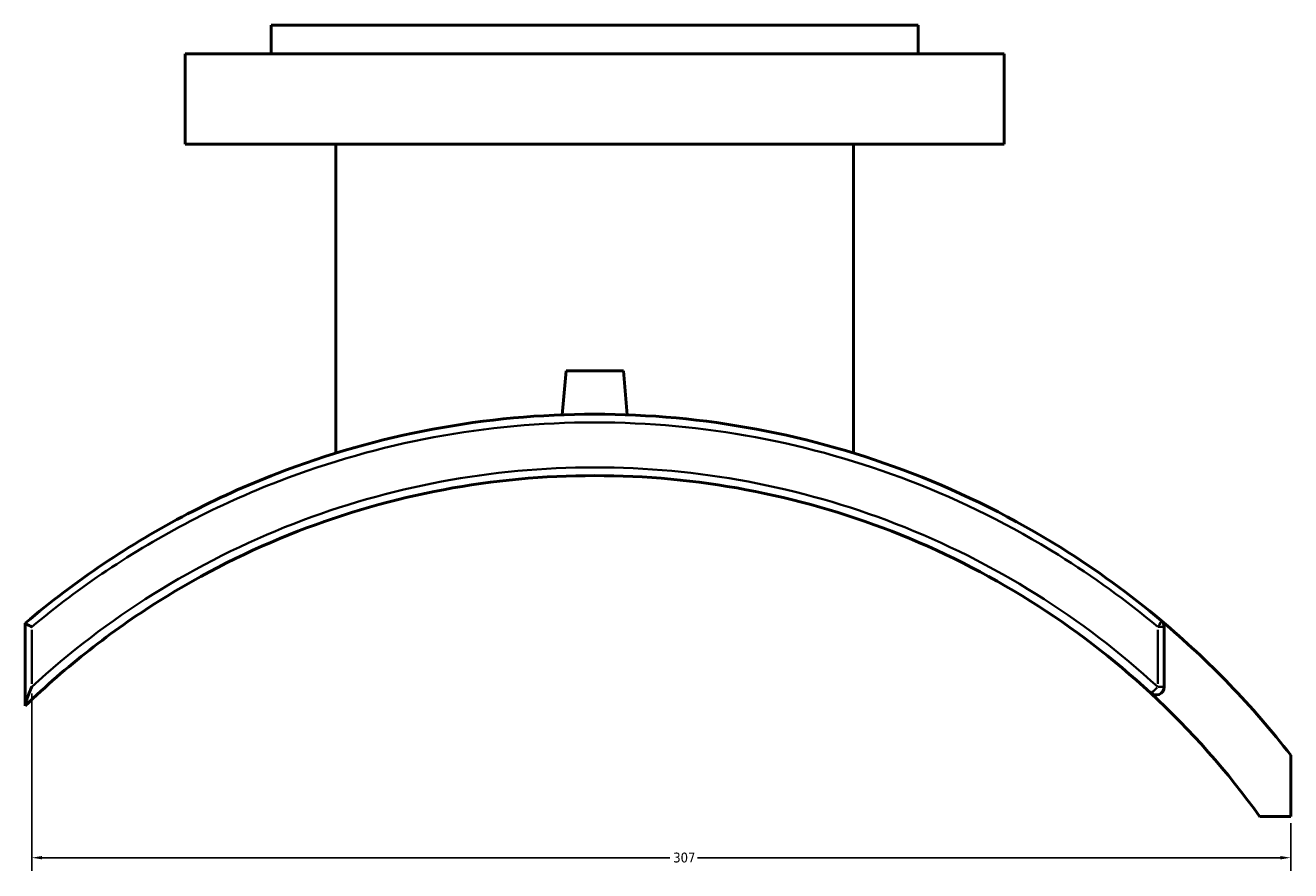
# Model space of a CAD drawing. Header units: millimetres. Extents: x -519 to 1053, y -190 to 828.
# Tile 5 of 9: x 311 to 620, y 180 to 387. Entities that reach past the tile are written whole.
import ezdxf

# ---------------------------------------------------------------- set-up
doc = ezdxf.new("R2010")
doc.units = ezdxf.units.MM
for name, color, linetype, lineweight in [('Dimension (ANSI)', 7, 'Continuous', 25), ('Visible (ANSI)', 7, 'Continuous', 50), ('Visible Narrow (ANSI)', 7, 'Continuous', 35)]:
    doc.layers.add(name, color=color, linetype=linetype, lineweight=lineweight)
doc.styles.add('Note Text (ANSI)', font='tahoma.ttf')
doc.dimstyles.new('Default - mm (ANSI)', dxfattribs={"dimtxt": 2.4, "dimasz": 2.5, "dimexe": 3.175, "dimexo": 1.6002, "dimgap": 0.8, "dimtad": 0, "dimtoh": 1, "dimdec": 0, "dimrnd": 1e-08, "dimzin": 4, "dimdsep": 46, "dimtxsty": 'Note Text (ANSI)', "dimcen": 0.09, "dimdle": 10, "dimclrd": 256, "dimclre": 256, "dimclrt": 5, "dimadec": 1, "dimazin": 1, "dimtfac": 1.27, "dimtofl": 0, "dimtmove": 0, "dimatfit": 3, "dimfxl": 1, "dimtolj": 1, "dimtzin": 4, "dimlwd": -1, "dimlwe": -1, "dimarcsym": 0})

# ---------------------------------------------------------------- blocks, each defined once
blk = doc.blocks.new('*D6')
at = {"layer": 'Defpoints', "color": 0, "transparency": 16777216}
for p in [(312.48, 225.34), (619.9, 193.63), (619.9, 183.6)]:
    blk.add_point(p, dxfattribs=at)
at = {"layer": 'Dimension (ANSI)', "transparency": 16777216}
for p, q in [((312.48, 223.74), (312.48, 180.43)), ((619.9, 192.03), (619.9, 180.43)), ((314.98, 183.6), (468.32, 183.6)), ((617.4, 183.6), (475.05, 183.6))]:
    blk.add_line(p, q, dxfattribs=at)
for points in [[(314.98, 184.02), (314.98, 183.19), (312.48, 183.6)], [(617.4, 184.02), (617.4, 183.19), (619.9, 183.6)]]:
    blk.add_solid(points, dxfattribs=at)
at = {"layer": 'Dimension (ANSI)', "color": 5, "transparency": 16777216, "insert": (469.12, 184.85), "char_height": 2.4, "attachment_point": 1, "style": 'Note Text (ANSI)'}
blk.add_mtext('\\A1;307', dxfattribs=at)

msp = doc.modelspace()

# ---------------------------------------------------------------- linework, layer by layer
at = {"layer": 'Visible (ANSI)'}
for p, q in [((528.95, 386.94), (370.95, 386.94)), ((370.95, 379.94), (370.95, 386.94)), ((528.95, 379.94), (528.95, 386.94)), ((549.95, 379.94), (349.95, 379.94)), ((349.95, 357.94), (349.95, 379.94)), ((549.95, 357.94), (549.95, 379.94)), ((549.95, 357.94), (349.95, 357.94)), ((386.75, 282.44), (386.75, 357.94)), ((513.15, 282.44), (513.15, 357.94)), ((442.95, 302.54), (442.01, 291.8)), ((442.95, 302.54), (456.95, 302.54)), ((456.95, 302.54), (457.89, 291.8)), ((310.9, 240.93), (310.9, 240.92)), ((310.9, 240.92), (310.9, 220.88)), ((589, 225.34), (589, 240)), ((310.9, 220.88), (310.9, 220.7)), ((619.9, 193.63), (619.9, 208.63)), ((612.38, 193.63), (619.9, 193.63))]:
    msp.add_line(p, q, dxfattribs=at)
for centre, radius, start, end in [((449.95, 76.94), 215, 37.771, 49.9521), ((587, 240), 2, 0, 49.9521), ((587, 225.34), 2, 227.2762, 0), ((449.95, 76.94), 200, 35.6932, 47.2762)]:
    msp.add_arc(centre, radius, start, end, dxfattribs=at)
for points, knots in [([(588.29, 241.53), (580.59, 248), (572.44, 253.93), (552.41, 266.44), (540.22, 272.55), (515.24, 282.21), (502.48, 285.85), (476.46, 290.71), (463.21, 291.94), (449.95, 291.94), (436.69, 291.94), (423.43, 290.71), (397.41, 285.85), (384.65, 282.21), (357.44, 271.68), (343.21, 264.26), (323.37, 250.92), (316.99, 246.09), (310.9, 240.93)], [-30.994679, -30.994679, -30.994679, -30.994679, -27.966807, -27.966807, -23.898204, -23.898204, -19.957956, -19.957956, -16.017702, -16.017702, -16.017702, -12.077449, -12.077449, -8.137201, -8.137201, -3.352542, -3.352542, -0.947028, -0.947028, -0.947028, -0.947028]), ([(310.9, 220.7), (320.84, 230.32), (331.79, 238.9), (354.24, 253.01), (365.6, 258.73), (388.91, 267.8), (400.84, 271.21), (425.16, 275.79), (437.55, 276.94), (449.95, 276.94), (462.34, 276.94), (474.73, 275.79), (499.06, 271.21), (510.99, 267.8), (534.3, 258.73), (545.66, 253.01), (566.8, 239.73), (576.61, 232.21), (585.64, 223.87)], [-35.190526, -35.190526, -35.190526, -35.190526, -30.945505, -30.945505, -27.078631, -27.078631, -23.323463, -23.323463, -19.56829, -19.56829, -19.56829, -15.813117, -15.813117, -12.057949, -12.057949, -8.191075, -8.191075, -4.418431, -4.418431, -4.418431, -4.418431]), ([(312.48, 240), (312.47, 240), (312.47, 240), (312.27, 240.1), (312.07, 240.2), (311.71, 240.38), (311.55, 240.47), (311.24, 240.64), (311.11, 240.73), (310.94, 240.85), (310.9, 240.89), (310.9, 240.92)], [-0.2884675, -0.2884675, -0.2884675, -0.2884675, -0.2877692, -0.2877692, -0.219095, -0.219095, -0.1515537, -0.1515537, -0.0726383, -0.0726383, 0, 0, 0, 0]), ([(310.9, 220.88), (310.9, 220.95), (310.91, 221.05), (310.98, 221.35), (311.05, 221.6), (311.26, 222.27), (311.45, 222.81), (311.92, 224.03), (312.19, 224.69), (312.47, 225.33), (312.47, 225.33), (312.48, 225.34)], [-0.5863653, -0.5863653, -0.5863653, -0.5863653, -0.5251729, -0.5251729, -0.4114344, -0.4114344, -0.2087667, -0.2087667, 0, 0, 0.0015562, 0.0015562, 0.0015562, 0.0015562])]:
    msp.add_open_spline(points, degree=3, knots=knots, dxfattribs=at)
at = {"layer": 'Visible Narrow (ANSI)'}
for p, q in [((312.48, 226.07), (312.48, 239.26)), ((587.42, 239.26), (587.42, 226.07)), ((588.99, 240), (587.55, 240)), ((587.55, 225.34), (588.99, 225.34))]:
    msp.add_line(p, q, dxfattribs=at)
for centre, major_axis, ratio, start_param, end_param in [((587, 240), (1.29, 1.53), 0.162911, 4.920209, 6.21145), ((587, 225.34), (-1.36, -1.47), 0.156505, 0.085717, 1.628624)]:
    msp.add_ellipse(centre, major_axis=major_axis, ratio=ratio, start_param=start_param, end_param=end_param, dxfattribs=at)
for points, knots in [([(312.48, 240), (318.31, 244.89), (324.42, 249.47), (343.88, 262.51), (358.02, 269.87), (385.06, 280.3), (397.74, 283.9), (423.6, 288.72), (436.77, 289.94), (449.95, 289.94), (463.12, 289.94), (476.3, 288.72), (502.15, 283.9), (514.84, 280.3), (539.66, 270.73), (551.77, 264.68), (571.67, 252.28), (579.77, 246.4), (587.42, 240)], [1.04075, 1.04075, 1.04075, 1.04075, 3.352542, 3.352542, 8.137201, 8.137201, 12.077449, 12.077449, 16.017702, 16.017702, 16.017702, 19.957956, 19.957956, 23.898204, 23.898204, 27.966807, 27.966807, 30.994679, 30.994679, 30.994679, 30.994679]), ([(587.42, 225.34), (578.27, 233.77), (568.33, 241.35), (546.91, 254.77), (535.41, 260.55), (511.79, 269.71), (499.7, 273.16), (475.06, 277.78), (462.5, 278.94), (449.95, 278.94), (437.39, 278.94), (424.84, 277.78), (400.19, 273.16), (388.11, 269.71), (364.49, 260.55), (352.98, 254.77), (331.57, 241.35), (321.63, 233.77), (312.48, 225.34)], [4.418431, 4.418431, 4.418431, 4.418431, 8.191075, 8.191075, 12.057949, 12.057949, 15.813117, 15.813117, 19.56829, 19.56829, 19.56829, 23.323463, 23.323463, 27.078631, 27.078631, 30.945505, 30.945505, 34.718149, 34.718149, 34.718149, 34.718149])]:
    msp.add_open_spline(points, degree=3, knots=knots, dxfattribs=at)

# ---------------------------------------------------------------- dimensions: what is measured, and where the dimension line sits
at = {"layer": 'Dimension (ANSI)'}
dim = msp.add_linear_dim(base=(619.9, 183.6), p1=(312.48, 225.34), p2=(619.9, 193.63), angle=180, dimstyle='Default - mm (ANSI)', override={"dimgap": 0.8, "dimtoh": 0, "dimdec": 0, "dimtol": 0, "dimlim": 0, "dimtp": 0, "dimtm": 0, "dimtdec": 2, "dimatfit": 1}, dxfattribs=at)
dim.commit()
dim.dimension.update_dxf_attribs({"geometry": '*D6', "text_midpoint": (471.68, 183.6), "dimtype": 160})

doc.saveas('drawing.dxf')
